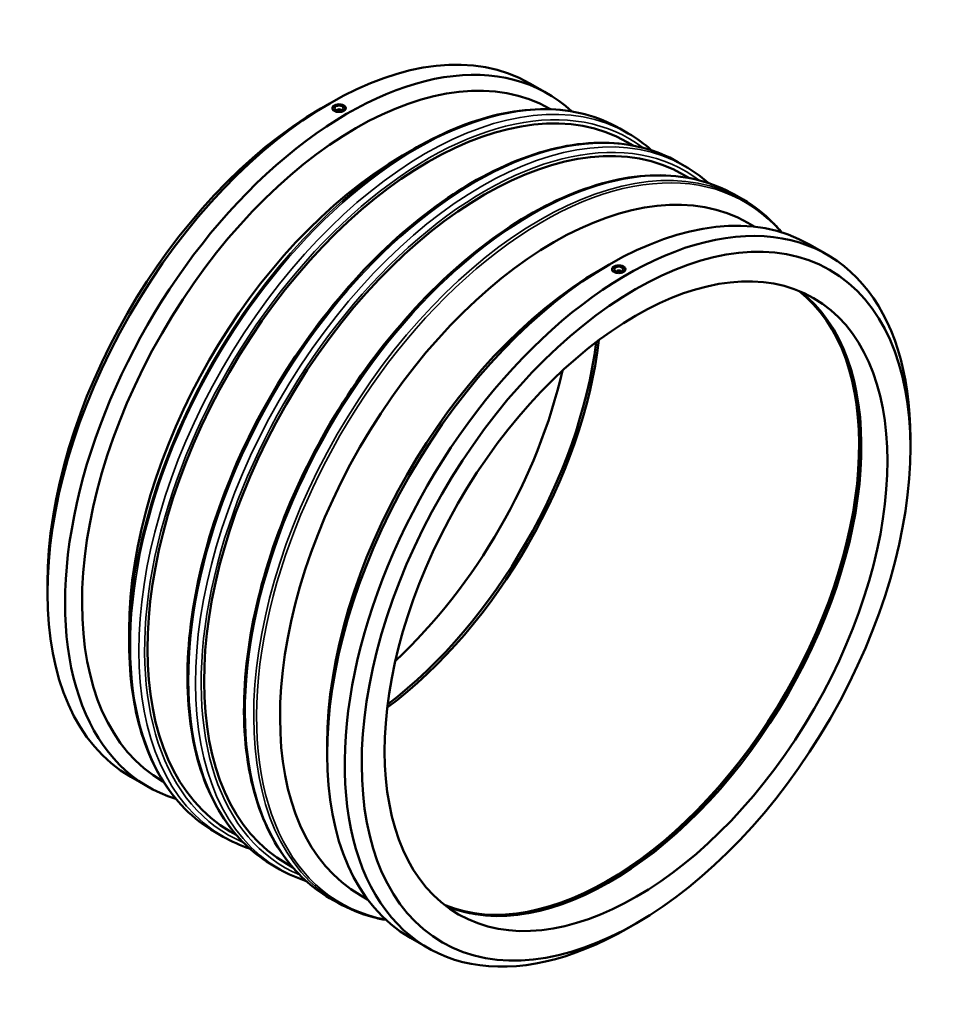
# Model space of a CAD drawing. Header units: millimetres. Extents: x -811 to 2290, y -1134 to 2777.
# Tile 7 of 7: x 1257 to 2290, y 1669 to 2777. Entities that reach past the tile are written whole.
import ezdxf

# ---------------------------------------------------------------- set-up
doc = ezdxf.new("R2010")
doc.units = ezdxf.units.MM
doc.layers.add('Visible (ANSI)', color=7, linetype='Continuous', lineweight=50)
doc.layers.add('Visible Narrow (ANSI)', color=7, linetype='Continuous', lineweight=35)

msp = doc.modelspace()

# ---------------------------------------------------------------- linework, layer by layer
at = {"layer": 'Visible (ANSI)'}
for p, q in [((1831.504, 2705.323), (1851.303, 2693.922)), ((1596.2, 2677.027), (1605.709, 2682.545)), ((1609.339, 2677.556), (1609.339, 2677.53)), ((1614.839, 2674.917), (1614.839, 2675.103)), ((1618.839, 2674.917), (1618.839, 2675.103)), ((1624.339, 2677.556), (1624.339, 2677.53)), ((1854.112, 2676.726), (1855.036, 2676.193)), ((1932.605, 2654.604), (1942.182, 2649.089)), ((1940.854, 2639.318), (1947.627, 2635.417)), ((1688.124, 2624.091), (1701.269, 2631.72)), ((1998.135, 2616.867), (2005.822, 2612.441)), ((2004.493, 2602.67), (2011.267, 2598.769)), ((2061.775, 2580.22), (2071.352, 2574.704)), ((2076.851, 2548.459), (2084.625, 2543.982)), ((2146.167, 2524.121), (2165.966, 2512.719)), ((1910.862, 2495.825), (1920.371, 2501.343)), ((1924.002, 2496.328), (1924.002, 2496.354)), ((1929.502, 2493.901), (1929.502, 2493.715)), ((1933.502, 2493.901), (1933.502, 2493.715)), ((1939.002, 2496.328), (1939.002, 2496.354)), ((2259.599, 2295.001), (2259.599, 2305.995)), ((1288.741, 2143.117), (1288.741, 2132.122)), ((1380.665, 2090.181), (1380.665, 2074.982)), ((1603.404, 1961.915), (1603.404, 1950.92)), ((1382.375, 1925.398), (1402.174, 1913.996)), ((1418.457, 1920.198), (1419.381, 1919.666)), ((1476.988, 1863.413), (1486.566, 1857.898)), ((1494.35, 1863.951), (1501.123, 1860.05)), ((1542.519, 1825.676), (1550.205, 1821.25)), ((1557.989, 1827.303), (1564.763, 1823.403)), ((1606.159, 1789.029), (1615.736, 1783.514)), ((1641.196, 1791.932), (1648.97, 1787.454)), ((1952.141, 1761.091), (1942.632, 1755.572)), ((1697.038, 1744.196), (1716.837, 1732.794))]:
    msp.add_line(p, q, dxfattribs=at)
for centre, major_axis, ratio, start_param, end_param in [((1606.94, 2315.361), (224.564, 389.963), 0.57809312, 0, 3.14159265), ((1626.739, 2303.959), (224.564, 389.963), 0.57809312, 6.15300169, 9.55496157), ((1636.284, 2298.462), (217.828, 378.264), 0.57809312, 0, 3.14159265), ((1717.602, 2251.634), (223.252, 387.683), 0.57809312, 0, 3.14159265), ((1616.839, 2677.556), (-7.5, 0), 0.5758617, 5.49778714, 8.6393798), ((1616.839, 2677.556), (7.5, 0), 0.5758617, 5.49778714, 8.6393798), ((1597.394, 2320.858), (-217.828, -378.264), 0.57809312, 3.92892453, 5.49585344), ((1781.241, 2214.987), (223.252, 387.683), 0.57809312, 0, 3.14159265), ((1616.839, 2675.103), (-2, 0), 0.5758617, 2.97290348, 6.45187448), ((1689.317, 2267.922), (-217.828, -378.264), 0.57809312, 3.92892453, 5.49585344), ((1859.023, 2170.195), (217.828, 378.264), 0.57809312, 0, 3.14159265), ((1921.602, 2134.158), (224.564, 389.963), 0.57809312, 0, 3.14159265), ((1941.401, 2122.757), (224.564, 389.963), 0.57809312, 5.49585344, 10.21210983), ((1912.056, 2139.656), (-217.828, -378.264), 0.57809312, 3.92892453, 5.49585344), ((1931.502, 2496.354), (-7.5, 0), 0.5758617, 5.49778714, 8.6393798), ((1931.502, 2496.354), (7.5, 0), 0.5758617, 5.49778714, 8.6393798), ((1931.502, 2493.901), (-2, 0), 0.5758617, 2.97290348, 6.45187448), ((1919.109, 2135.594), (-199.613, -346.633), 0.57809312, 0.07952566, 3.06206699), ((1921.602, 2134.158), (-199.613, -346.633), 0.57809312, 0.07328646, 3.06830619), ((1919.109, 2135.594), (-199.987, -347.283), 0.57809312, 0.15730706, 2.9842856), ((1629.232, 2302.523), (199.613, 346.633), 0.57809312, 4.07346415, 5.35131381), ((1626.739, 2303.959), (199.613, 346.633), 0.57809312, 4.08397072, 5.34080724), ((1597.394, 2320.858), (199.613, 346.633), 0.57809312, 4.22206269, 5.20271527)]:
    msp.add_ellipse(centre, major_axis=major_axis, ratio=ratio, start_param=start_param, end_param=end_param, dxfattribs=at)
for centre, major_axis, ratio in [((1616.839, 2677.556), (-5, 0), 0.5758617), ((1950.947, 2117.26), (-217.828, -378.264), 0.57809312), ((1950.947, 2117.26), (-199.613, -346.633), 0.57809312), ((1931.502, 2496.354), (-5, 0), 0.5758617)]:
    msp.add_ellipse(centre, major_axis=major_axis, ratio=ratio, dxfattribs=at)
for points, knots in [([(1622.142, 2674.502), (1621.476, 2674.119), (1620.633, 2673.783), (1618.785, 2673.333), (1617.781, 2673.218), (1615.897, 2673.205), (1614.893, 2673.307), (1613.045, 2673.738), (1612.202, 2674.067), (1610.87, 2674.834), (1610.293, 2675.323), (1609.527, 2676.396), (1609.339, 2676.982), (1609.339, 2677.53)], [1.13008253, 1.13008253, 1.13008253, 1.13008253, 1.41260316, 1.41260316, 1.69512379, 1.69512379, 1.97764442, 1.97764442, 2.26016505, 2.26016505, 2.54268569, 2.54268569, 2.82520632, 2.82520632, 2.82520632, 2.82520632]), ([(1624.339, 2677.53), (1624.339, 2676.995), (1624.151, 2676.423), (1623.385, 2675.368), (1622.808, 2674.885), (1622.142, 2674.502)], [5.085371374, 5.085371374, 5.085371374, 5.085371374, 5.367892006, 5.367892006, 5.650412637, 5.650412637, 5.650412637, 5.650412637]), ([(1932.605, 2654.604), (1920.362, 2661.654), (1907.157, 2667.031), (1879.206, 2674.3), (1864.462, 2676.193), (1833.834, 2676.478), (1817.95, 2674.871), (1785.438, 2668.234), (1768.809, 2663.204), (1735.201, 2649.866), (1718.222, 2641.559), (1701.269, 2631.72)], [5.499720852, 5.499720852, 5.499720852, 5.499720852, 5.657187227, 5.657187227, 5.814653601, 5.814653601, 5.972119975, 5.972119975, 6.12958635, 6.12958635, 6.287052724, 6.287052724, 6.287052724, 6.287052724]), ([(1998.135, 2616.867), (1973.739, 2630.916), (1945.514, 2638.26), (1884.094, 2638.935), (1850.842, 2632.097), (1782.575, 2604.841), (1747.547, 2584.282), (1679.457, 2531.57), (1646.409, 2499.415), (1585.64, 2426.811), (1557.926, 2386.381), (1510.596, 2301.314), (1490.985, 2256.694), (1461.841, 2167.722), (1452.315, 2123.385), (1444.36, 2039.418), (1445.94, 1999.803), (1460.179, 1929.35), (1472.826, 1898.498), (1504.764, 1853.508), (1522.319, 1837.309), (1542.519, 1825.676)], [5.49972085, 5.49972085, 5.49972085, 5.49972085, 5.8135013, 5.8135013, 6.13161737, 6.13161737, 6.45304122, 6.45304122, 6.77467146, 6.77467146, 7.09601737, 7.09601737, 7.41725865, 7.41725865, 7.73864248, 7.73864248, 8.06030992, 8.06030992, 8.38150954, 8.38150954, 8.64131351, 8.64131351, 8.64131351, 8.64131351]), ([(2061.775, 2580.22), (2037.379, 2594.268), (2009.153, 2601.613), (1947.733, 2602.287), (1914.481, 2595.45), (1846.215, 2568.193), (1811.187, 2547.635), (1743.097, 2494.923), (1710.049, 2462.768), (1649.28, 2390.163), (1621.566, 2349.733), (1574.235, 2264.667), (1554.625, 2220.047), (1525.48, 2131.074), (1515.955, 2086.738), (1508, 2002.77), (1509.579, 1963.155), (1523.818, 1892.702), (1536.466, 1861.85), (1568.403, 1816.861), (1585.959, 1800.661), (1606.159, 1789.029)], [5.49972085, 5.49972085, 5.49972085, 5.49972085, 5.8135013, 5.8135013, 6.13161737, 6.13161737, 6.45304122, 6.45304122, 6.77467146, 6.77467146, 7.09601737, 7.09601737, 7.41725865, 7.41725865, 7.73864248, 7.73864248, 8.06030992, 8.06030992, 8.38150954, 8.38150954, 8.64131351, 8.64131351, 8.64131351, 8.64131351]), ([(2115.001, 2537.674), (2111.811, 2541.512), (2108.486, 2545.18), (2094.874, 2558.932), (2083.595, 2567.654), (2071.352, 2574.704)], [5.288716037, 5.288716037, 5.288716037, 5.288716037, 5.342254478, 5.342254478, 5.499720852, 5.499720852, 5.499720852, 5.499720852]), ([(1936.805, 2493.3), (1936.139, 2492.916), (1935.296, 2492.581), (1933.448, 2492.131), (1932.443, 2492.016), (1930.56, 2492.003), (1929.555, 2492.104), (1927.708, 2492.536), (1926.864, 2492.865), (1926.198, 2493.249), (1925.532, 2493.632), (1924.955, 2494.121), (1924.19, 2495.194), (1924.002, 2495.78), (1924.002, 2496.328)], [3.39024758, 3.39024758, 3.39024758, 3.39024758, 3.67276821, 3.67276821, 3.95528885, 3.95528885, 4.23780948, 4.23780948, 4.52033011, 4.52033011, 4.52033011, 4.80285074, 4.80285074, 5.08537137, 5.08537137, 5.08537137, 5.08537137]), ([(1939.002, 2496.328), (1939.002, 2495.792), (1938.813, 2495.221), (1938.048, 2494.166), (1937.471, 2493.683), (1936.805, 2493.3)], [2.825206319, 2.825206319, 2.825206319, 2.825206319, 3.107726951, 3.107726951, 3.390247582, 3.390247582, 3.390247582, 3.390247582]), ([(1380.665, 2074.982), (1380.665, 2055.382), (1382.003, 2036.527), (1387.336, 2000.764), (1391.331, 1983.857), (1401.91, 1952.405), (1408.493, 1937.861), (1424.113, 1911.514), (1433.15, 1899.712), (1453.467, 1879.185), (1464.746, 1870.463), (1476.988, 1863.413)], [1.570796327, 1.570796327, 1.570796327, 1.570796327, 1.728262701, 1.728262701, 1.885729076, 1.885729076, 2.04319545, 2.04319545, 2.200661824, 2.200661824, 2.358128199, 2.358128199, 2.358128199, 2.358128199]), ([(1615.736, 1783.514), (1627.979, 1776.464), (1641.184, 1771.086), (1659.911, 1766.216), (1664.751, 1765.181), (1669.673, 1764.348)], [2.358128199, 2.358128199, 2.358128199, 2.358128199, 2.515594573, 2.515594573, 2.569133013, 2.569133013, 2.569133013, 2.569133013])]:
    msp.add_open_spline(points, degree=3, knots=knots, dxfattribs=at)
for points in [[(1968.481, 2630.064), (1960.324, 2637.343), (1951.534, 2643.703), (1942.182, 2649.089)], [(2032.121, 2593.417), (2023.964, 2600.696), (2015.174, 2607.056), (2005.822, 2612.441)], [(1486.566, 1857.898), (1495.918, 1852.512), (1505.831, 1848.102), (1516.22, 1844.701)], [(1550.205, 1821.25), (1559.557, 1815.865), (1569.47, 1811.454), (1579.86, 1808.053)]]:
    msp.add_open_spline(points, degree=3, dxfattribs=at)
at = {"layer": 'Visible Narrow (ANSI)'}
for centre, major_axis, start_param, end_param in [((1704.797, 2259.008), (-227.808, -395.595), 3.14159265, 6.28318531), ((1714.374, 2253.493), (227.808, 395.595), 0, 3.14159264), ((1717.602, 2251.634), (-225.53, -391.639), 3.06975892, 6.35501904), ((1770.327, 2221.272), (-227.808, -395.595), 3.14159265, 6.28318531), ((1778.013, 2216.846), (227.808, 395.595), 0, 3.14159264), ((1781.241, 2214.987), (-225.53, -391.639), 3.06975892, 6.35501904), ((1833.967, 2184.624), (-227.808, -395.595), 3.14159265, 6.28318531), ((1843.544, 2179.109), (227.808, 395.595), 0, 3.14159264), ((1702.514, 2260.323), (-227.141, -394.437), 3.92892453, 5.49585344), ((1845.826, 2177.795), (-227.141, -394.437), 2.94013391, 6.48464405)]:
    msp.add_ellipse(centre, major_axis=major_axis, ratio=0.57809312, start_param=start_param, end_param=end_param, dxfattribs=at)

doc.saveas('drawing.dxf')
